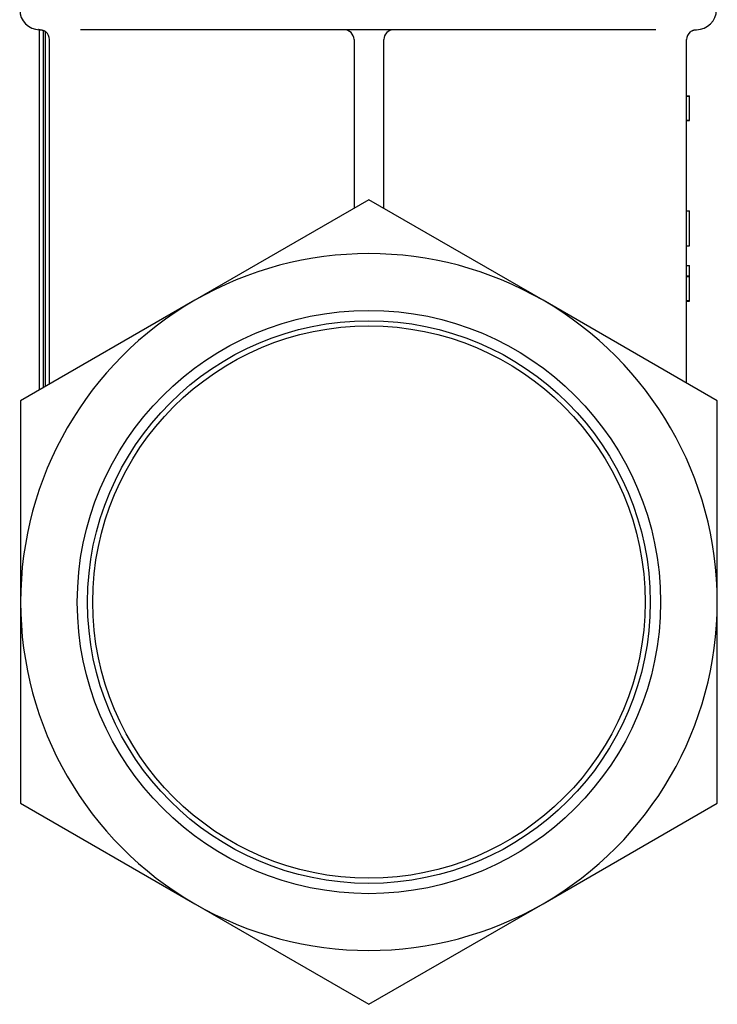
# Model space of a CAD drawing. Header units: millimetres. Extents: x 93 to 4188, y 32 to 529.
# Tile 6 of 9: x 444 to 514, y 167 to 265. Entities that reach past the tile are written whole.
import ezdxf

# ---------------------------------------------------------------- set-up
doc = ezdxf.new("R2010")
doc.units = ezdxf.units.MM
doc.layers.add('DETAIL', color=2, linetype='Continuous')

msp = doc.modelspace()

# ---------------------------------------------------------------- linework, layer by layer
at = {"layer": 'DETAIL'}
for p, q in [((445.511, 264.473), (445.465, 264.477)), ((445.577, 264.47), (445.485, 264.478)), ((445.577, 264.47), (445.511, 264.473)), ((445.577, 228.281), (445.577, 264.47)), ((445.577, 264.47), (445.578, 264.47)), ((445.978, 228.512), (445.978, 264.387)), ((446.178, 228.628), (446.178, 264.27)), ((507.476, 264.47), (449.68, 264.47)), ((446.578, 228.859), (446.578, 263.47)), ((477.166, 263.47), (477.166, 246.519)), ((480.166, 246.519), (480.166, 263.47)), ((510.578, 228.96), (510.578, 263.47)), ((510.578, 257.817), (510.878, 257.817)), ((510.578, 257.777), (510.878, 257.777)), ((510.878, 257.777), (510.878, 257.817)), ((510.878, 255.377), (510.878, 257.777)), ((510.578, 255.377), (510.878, 255.377)), ((510.578, 255.334), (510.878, 255.334)), ((510.878, 255.334), (510.878, 255.377)), ((478.666, 247.385), (461.166, 237.281)), ((496.166, 237.281), (478.666, 247.385)), ((510.578, 246.269), (510.878, 246.269)), ((510.878, 242.769), (510.878, 246.269)), ((510.578, 242.769), (510.878, 242.769)), ((510.578, 240.775), (510.878, 240.775)), ((510.878, 239.737), (510.878, 240.775)), ((510.578, 239.737), (510.878, 239.737)), ((510.578, 239.67), (510.878, 239.67)), ((510.878, 239.67), (510.878, 239.737)), ((510.878, 239.342), (510.878, 239.67)), ((510.878, 238.769), (510.878, 239.342)), ((510.878, 237.262), (510.878, 238.769)), ((461.166, 237.281), (443.666, 227.177)), ((513.666, 227.177), (496.166, 237.281)), ((510.578, 237.262), (510.878, 237.262)), ((510.578, 237.203), (510.878, 237.203)), ((510.878, 237.203), (510.878, 237.262)), ((443.666, 227.177), (443.666, 206.97)), ((513.666, 206.97), (513.666, 227.177)), ((443.666, 206.97), (443.666, 186.763)), ((513.666, 186.763), (513.666, 206.97)), ((443.666, 186.763), (461.166, 176.659)), ((496.166, 176.659), (513.666, 186.763)), ((461.166, 176.659), (478.666, 166.556)), ((478.666, 166.556), (496.166, 176.659))]:
    msp.add_line(p, q, dxfattribs=at)
at = {"layer": 'DETAIL', "flags": 128}
for points in [[(445.623, 264.469), (445.62, 264.469), (445.617, 264.469), (445.614, 264.469), (445.611, 264.47), (445.608, 264.47), (445.606, 264.47), (445.603, 264.47), (445.601, 264.47), (445.598, 264.47), (445.596, 264.47), (445.594, 264.47), (445.592, 264.47), (445.59, 264.47), (445.589, 264.47), (445.587, 264.47), (445.586, 264.47), (445.584, 264.47), (445.583, 264.47), (445.582, 264.47), (445.581, 264.47), (445.58, 264.47), (445.579, 264.47), (445.579, 264.47), (445.578, 264.47)], [(445.623, 264.469), (445.634, 264.468), (445.646, 264.468), (445.66, 264.467), (445.674, 264.465), (445.69, 264.464), (445.707, 264.462), (445.725, 264.459), (445.744, 264.456), (445.765, 264.453), (445.787, 264.448), (445.809, 264.443), (445.833, 264.437), (445.859, 264.43), (445.885, 264.422), (445.913, 264.413), (445.941, 264.403), (445.972, 264.391), (446.003, 264.378), (446.035, 264.364), (446.068, 264.347), (446.103, 264.328), (446.138, 264.305), (446.174, 264.28), (446.21, 264.251)], [(510.947, 264.246), (510.997, 264.284), (511.045, 264.316), (511.091, 264.344), (511.136, 264.367), (511.178, 264.387), (511.219, 264.403), (511.257, 264.417), (511.293, 264.429), (511.328, 264.439), (511.36, 264.446), (511.39, 264.453), (511.417, 264.458), (511.443, 264.461), (511.466, 264.464), (511.487, 264.466), (511.506, 264.468), (511.523, 264.469), (511.538, 264.47), (511.55, 264.471), (511.56, 264.471), (511.568, 264.472), (511.573, 264.472), (511.577, 264.472), (511.578, 264.472)]]:
    msp.add_lwpolyline(points, dxfattribs=at)
at = {"layer": 'DETAIL'}
for radius in [29.3, 28.265, 27.745]:
    msp.add_circle((478.666, 206.97), radius, dxfattribs=at)
for centre, radius, start, end in [((445.578, 266.47), 2, 180, 269.97078), ((511.578, 266.47), 2, 270, 0), ((445.578, 263.47), 1, 0, 50.88167), ((476.166, 263.47), 1, 0, 90), ((481.166, 263.47), 1, 90, 180), ((511.578, 263.47), 1, 129.11833, 180), ((478.666, 206.97), 35, 60, 120), ((478.666, 206.97), 35, 120, 180), ((478.666, 206.97), 35, 0, 60), ((478.666, 206.97), 35, 180, 240), ((478.666, 206.97), 35, 300, 0), ((478.666, 206.97), 35, 240, 300)]:
    msp.add_arc(centre, radius, start, end, dxfattribs=at)

doc.saveas('drawing.dxf')
